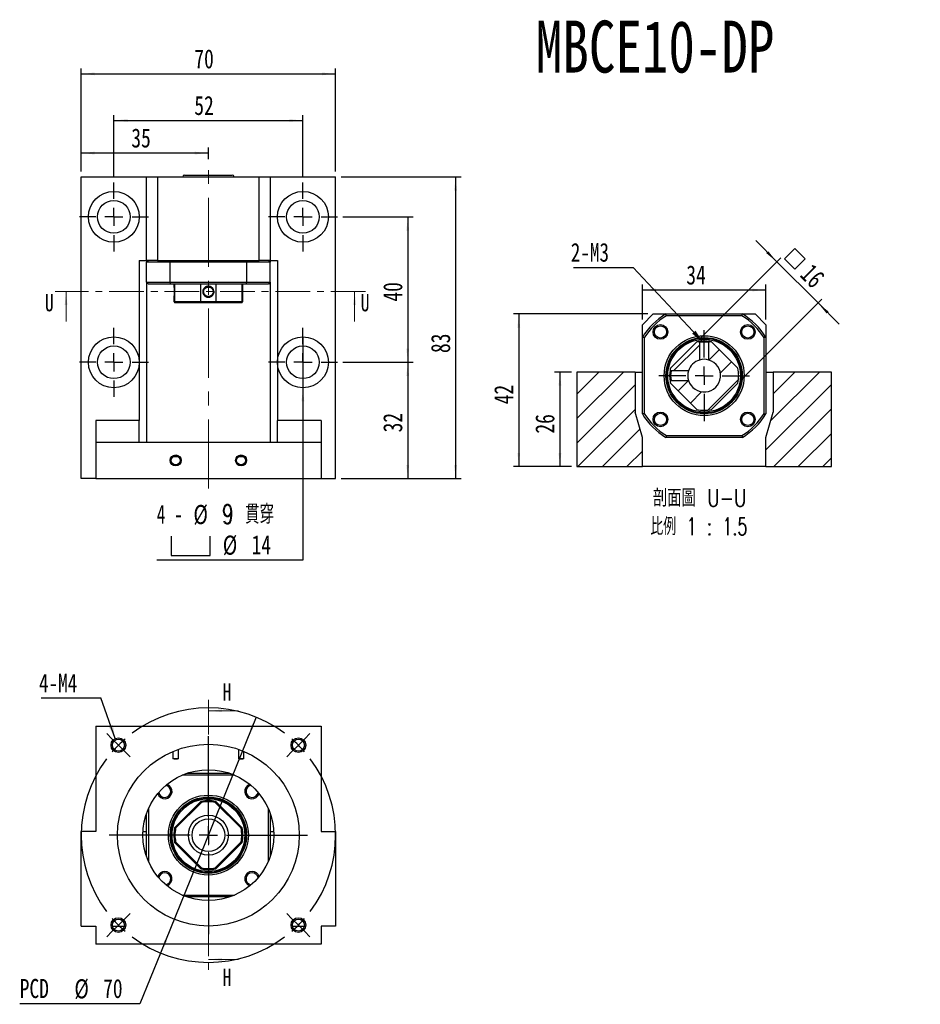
# Model space of a CAD drawing. Header units: millimetres. Extents: x 23 to 297, y 7 to 199.
# Tile 1 of 4: x 23 to 189, y 18 to 199. Entities that reach past the tile are written whole.
import ezdxf

# ---------------------------------------------------------------- set-up
doc = ezdxf.new("R2010")
doc.units = ezdxf.units.MM
doc.linetypes.add('CENTER', pattern=[10.16, 6.35, -1.27, 1.27, -1.27])
doc.linetypes.add('CENTERX2', pattern=[20.32, 12.7, -2.54, 2.54, -2.54])
doc.layers.add('FORMAT', color=7, linetype='Continuous')
doc.styles.add('SLDTEXTSTYLE0', font='TXT', dxfattribs={"width": 0.75})
doc.styles.add('SLDTEXTSTYLE1', font='TXT', dxfattribs={"width": 0.75, "bigfont": 'bigfont'})
doc.styles.add('SLDTEXTSTYLE3', font='TXT', dxfattribs={"width": 0.666667})
doc.styles.add('SLDTEXTSTYLE4', font='TXT', dxfattribs={"width": 0.6875, "bigfont": 'bigfont'})
doc.styles.add('SLDTEXTSTYLE5', font='TXT', dxfattribs={"width": 0.675, "bigfont": 'bigfont'})
doc.dimstyles.new('SLDDIMSTYLE1', dxfattribs={"dimtxt": 3.5, "dimasz": 2.5, "dimexe": 0, "dimexo": 0.0625, "dimgap": 0.875, "dimtad": 0, "dimtih": 1, "dimtoh": 1, "dimlfac": 1.5, "dimrnd": 1e-09, "dimzin": 12, "dimdsep": 46, "dimtxsty": 'SLDTEXTSTYLE0', "dimsah": 1, "dimcen": 0, "dimadec": 0, "dimazin": 3, "dimtfac": 1, "dimtmove": 0, "dimatfit": 3, "dimfxl": 0, "dimfrac": 2, "dimtolj": 1, "dimtzin": 12, "dimarcsym": 0})
doc.dimstyles.new('SLDDIMSTYLE2', dxfattribs={"dimtxt": 0.18, "dimasz": 2.5, "dimexe": 0, "dimexo": 0.0625, "dimgap": 0, "dimtad": 0, "dimtih": 1, "dimtoh": 1, "dimdec": 0, "dimrnd": 1e-09, "dimzin": 0, "dimdsep": 46, "dimtxsty": 'Standard', "dimsah": 1, "dimcen": 0.09, "dimadec": 0, "dimazin": 0, "dimtfac": 2.5, "dimtdec": 0, "dimtofl": 0, "dimtmove": 0, "dimatfit": 3, "dimfxl": 0, "dimfrac": 2, "dimtolj": 1, "dimtzin": 0, "dimarcsym": 0})
doc.dimstyles.new('SLDDIMSTYLE3', dxfattribs={"dimtxt": 3.5, "dimasz": 2.5, "dimexe": 0, "dimexo": 0.0625, "dimgap": 0.875, "dimtad": 1, "dimlfac": 1.5, "dimrnd": 1e-09, "dimzin": 12, "dimdsep": 46, "dimtxsty": 'SLDTEXTSTYLE0', "dimsah": 1, "dimcen": 0.09, "dimadec": 0, "dimazin": 3, "dimtfac": 1, "dimtofl": 0, "dimtmove": 0, "dimatfit": 3, "dimfxl": 0, "dimfrac": 2, "dimtolj": 1, "dimtzin": 12, "dimarcsym": 0})
doc.dimstyles.new('SLDDIMSTYLE4', dxfattribs={"dimtxt": 3.5, "dimasz": 2.5, "dimexe": 0, "dimexo": 0.0625, "dimgap": 0.875, "dimtad": 0, "dimtih": 1, "dimtoh": 1, "dimlfac": 1.5, "dimrnd": 1e-09, "dimzin": 12, "dimdsep": 46, "dimtxsty": 'SLDTEXTSTYLE0', "dimblk1": 'NONE', "dimsah": 1, "dimcen": 0, "dimadec": 0, "dimazin": 3, "dimtfac": 1, "dimtmove": 0, "dimatfit": 3, "dimldrblk": 'NONE', "dimfxl": 0, "dimfrac": 2, "dimtolj": 1, "dimtzin": 12, "dimarcsym": 0})
doc.dimstyles.new('SLDDIMSTYLE5', dxfattribs={"dimtxt": 3.5, "dimasz": 2.5, "dimexe": 0, "dimexo": 0.0625, "dimgap": 0.875, "dimtad": 1, "dimlfac": 1.5, "dimrnd": 1e-09, "dimzin": 12, "dimdsep": 46, "dimtxsty": 'SLDTEXTSTYLE0', "dimsah": 1, "dimcen": 0.09, "dimadec": 0, "dimazin": 3, "dimtfac": 1, "dimtmove": 0, "dimatfit": 0, "dimfxl": 0, "dimfrac": 2, "dimtolj": 1, "dimtzin": 12, "dimarcsym": 0})

# ---------------------------------------------------------------- blocks, each defined once
blk = doc.blocks.new('_D')
at = {"layer": 'FORMAT', "color": 7}
for p, q in [((66.83, 70.88), (49.31, 27.63)), ((49.31, 27.63), (45.53, 18.32)), ((45.53, 18.32), (23.47, 18.32))]:
    blk.add_line(p, q, dxfattribs=at)
for points in [[(66.83, 70.88), (65.66, 68.66), (66.13, 68.47)], [(49.31, 27.63), (50.48, 29.86), (50.02, 30.04)]]:
    blk.add_solid(points, dxfattribs=at)
at = {"layer": 'FORMAT', "color": 7, "char_height": 3.5, "attachment_point": 1, "style": 'SLDTEXTSTYLE0'}
for s, insert in [('PCD', (23.47, 22.88)), ('%%c', (33.5, 22.83)), ('70', (38.77, 22.88))]:
    blk.add_mtext(s, dxfattribs=dict(at, insert=insert))
blk = doc.blocks.new('SW_NOTE_0')
at = {"layer": 'FORMAT', "color": 0}
blk.add_line((-10.95, 0), (0, 0), dxfattribs=at)
at = {"layer": 'FORMAT', "color": 0, "insert": (-11.36, 4.42), "char_height": 3.44, "attachment_point": 1, "style": 'SLDTEXTSTYLE0'}
blk.add_mtext('4-M4', dxfattribs=at)
blk = doc.blocks.new('SW_CENTERMARKSYMBOL_0')
at = {"layer": 'FORMAT', "color": 0}
for p, q in [((0, 3.33), (0, 18.17)), ((-3.33, 0), (-18.17, 0)), ((0, 0), (-1.67, 0)), ((0, 0), (0, 1.67)), ((0, 0), (0, -1.67)), ((0, 0), (1.67, 0)), ((3.33, 0), (18.17, 0)), ((0, -3.33), (0, -18.17))]:
    blk.add_line(p, q, dxfattribs=at)
blk = doc.blocks.new('SW_CENTERMARKSYMBOL_1')
at = {"layer": 'FORMAT', "color": 0}
for p, q in [((-34.18, 1.18), (-35.13, 2.13)), ((1.18, 1.18), (2.13, 2.13)), ((-33, 0), (-34.18, 1.18)), ((-16.5, -13.17), (-16.5, 1.67)), ((0, 0), (-1.18, -1.18)), ((0, 0), (1.18, 1.18)), ((-33, 0), (-31.82, -1.18)), ((-31.82, -1.18), (-30.87, -2.13)), ((-1.18, -1.18), (-2.13, -2.13)), ((-16.5, -16.5), (-16.5, -14.83)), ((-19.83, -16.5), (-34.66, -16.5)), ((-16.5, -16.5), (-18.17, -16.5)), ((-16.5, -16.5), (-16.5, -18.17)), ((-16.5, -16.5), (-14.83, -16.5)), ((-13.17, -16.5), (1.67, -16.5)), ((-16.5, -19.83), (-16.5, -34.66)), ((-33, -33), (-31.82, -31.82)), ((-31.82, -31.82), (-30.87, -30.87)), ((-1.18, -31.82), (-2.13, -30.87)), ((0, -33), (-1.18, -31.82)), ((-34.18, -34.18), (-35.13, -35.13)), ((-33, -33), (-34.18, -34.18)), ((0, -33), (1.18, -34.18)), ((1.18, -34.18), (2.13, -35.13))]:
    blk.add_line(p, q, dxfattribs=at)
for start, end in [(53.1851, 126.8149), (130.9074, 135), (45, 49.0926), (40.9074, 45), (135, 139.0926), (143.1851, 216.8149), (323.1851, 36.8149), (220.9074, 225), (315, 319.0926), (225, 229.0926), (310.9074, 315), (233.1851, 306.8149)]:
    blk.add_arc((-16.5, -16.5), 23.33, start, end, dxfattribs=at)
blk = doc.blocks.new('_D_1')
at = {"layer": 'FORMAT', "color": 7}
for p, q in [((34.74, 170.96), (34.74, 189.85)), ((81.4, 170.96), (81.4, 189.85)), ((34.74, 188.85), (81.4, 188.85))]:
    blk.add_line(p, q, dxfattribs=at)
for points in [[(34.74, 188.85), (37.24, 188.6), (37.24, 189.1)], [(81.4, 188.85), (78.9, 189.1), (78.9, 188.6)]]:
    blk.add_solid(points, dxfattribs=at)
at = {"layer": 'FORMAT', "color": 7, "insert": (55.49, 193.36), "char_height": 3.5, "attachment_point": 1, "style": 'SLDTEXTSTYLE0'}
blk.add_mtext('70', dxfattribs=at)
blk = doc.blocks.new('_D_2')
at = {"layer": 'FORMAT', "color": 7}
for p, q in [((82.74, 162.63), (95.63, 162.63)), ((94.63, 162.63), (94.63, 135.96)), ((82.74, 135.96), (95.63, 135.96))]:
    blk.add_line(p, q, dxfattribs=at)
for points in [[(94.63, 162.63), (94.38, 160.13), (94.88, 160.13)], [(94.63, 135.96), (94.88, 138.46), (94.38, 138.46)]]:
    blk.add_solid(points, dxfattribs=at)
at = {"layer": 'FORMAT', "color": 7, "insert": (90.12, 147.09), "char_height": 3.5, "attachment_point": 1, "rotation": 90, "style": 'SLDTEXTSTYLE0'}
blk.add_mtext('40', dxfattribs=at)
blk = doc.blocks.new('_D_3')
at = {"layer": 'FORMAT', "color": 7}
for p, q in [((82.74, 135.96), (95.63, 135.96)), ((94.63, 135.96), (94.63, 114.63)), ((82.4, 114.63), (95.63, 114.63))]:
    blk.add_line(p, q, dxfattribs=at)
for points in [[(94.63, 135.96), (94.38, 133.46), (94.88, 133.46)], [(94.63, 114.63), (94.88, 117.13), (94.38, 117.13)]]:
    blk.add_solid(points, dxfattribs=at)
at = {"layer": 'FORMAT', "color": 7, "insert": (90.12, 123.11), "char_height": 3.5, "attachment_point": 1, "rotation": 90, "style": 'SLDTEXTSTYLE0'}
blk.add_mtext('32', dxfattribs=at)
blk = doc.blocks.new('_D_4')
at = {"layer": 'FORMAT', "color": 7}
for p, q in [((82.4, 169.96), (104.4, 169.96)), ((103.4, 169.96), (103.4, 114.63)), ((82.4, 114.63), (104.4, 114.63))]:
    blk.add_line(p, q, dxfattribs=at)
for points in [[(103.4, 169.96), (103.15, 167.46), (103.65, 167.46)], [(103.4, 114.63), (103.65, 117.13), (103.15, 117.13)]]:
    blk.add_solid(points, dxfattribs=at)
at = {"layer": 'FORMAT', "color": 7, "insert": (98.89, 137.66), "char_height": 3.5, "attachment_point": 1, "rotation": 90, "style": 'SLDTEXTSTYLE0'}
blk.add_mtext('83', dxfattribs=at)
blk = doc.blocks.new('SW_SYMBOL_HOLE_SPOT')
at = {"layer": 'FORMAT', "color": 0}
for p, q in [((0, 875), (0, 75)), ((1600, 75), (1600, 875)), ((0, 75), (1600, 75))]:
    blk.add_line(p, q, dxfattribs=at)
blk = doc.blocks.new('_D_5')
at = {"layer": 'FORMAT'}
for p, q in [((75.4, 140.63), (75.4, 131.3)), ((75.4, 131.3), (75.4, 99.68)), ((75.4, 99.68), (48.6, 99.68))]:
    blk.add_line(p, q, dxfattribs=at)
blk.add_solid([(75.4, 131.3), (75.15, 128.8), (75.65, 128.8)], dxfattribs=at)
at = {"layer": 'FORMAT', "xscale": 0.004470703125, "yscale": 0.004470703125, "zscale": 0.004470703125}
blk.add_blockref('SW_SYMBOL_HOLE_SPOT', (51.26, 100.17), dxfattribs=at)
at = {"layer": 'FORMAT', "char_height": 3.5, "attachment_point": 1}
for s, insert, style in [('4 -', (48.6, 109.86), 'SLDTEXTSTYLE3'), ('%%c', (55.33, 109.8), 'SLDTEXTSTYLE0'), ('9 \\M+18AD1\\M+190FA', (60.6, 109.86), 'SLDTEXTSTYLE4'), ('%%c', (60.71, 104.19), 'SLDTEXTSTYLE0'), ('14', (65.99, 104.25), 'SLDTEXTSTYLE0')]:
    blk.add_mtext(s, dxfattribs=dict(at, insert=insert, style=style))
blk = doc.blocks.new('_NONE')
blk = doc.blocks.new('_D_6')
at = {"layer": 'FORMAT', "color": 7}
for p, q in [((34.74, 170.96), (34.74, 175.33)), ((58.07, 173.19), (58.07, 175.33)), ((58.07, 174.33), (34.74, 174.33))]:
    blk.add_line(p, q, dxfattribs=at)
for points in [[(34.74, 174.33), (37.24, 174.08), (37.24, 174.58)], [(58.07, 174.33), (55.57, 174.58), (55.57, 174.08)]]:
    blk.add_solid(points, dxfattribs=at)
at = {"layer": 'FORMAT', "color": 7, "insert": (43.94, 178.85), "char_height": 3.5, "attachment_point": 1, "style": 'SLDTEXTSTYLE0'}
blk.add_mtext('35', dxfattribs=at)
blk = doc.blocks.new('_D_7')
at = {"layer": 'FORMAT', "color": 7}
for p, q in [((40.74, 169.96), (40.74, 181.3)), ((75.4, 169.96), (75.4, 181.3)), ((40.74, 180.3), (75.4, 180.3))]:
    blk.add_line(p, q, dxfattribs=at)
for points in [[(40.74, 180.3), (43.24, 180.05), (43.24, 180.55)], [(75.4, 180.3), (72.9, 180.55), (72.9, 180.05)]]:
    blk.add_solid(points, dxfattribs=at)
at = {"layer": 'FORMAT', "color": 7, "insert": (55.49, 184.81), "char_height": 3.5, "attachment_point": 1, "style": 'SLDTEXTSTYLE0'}
blk.add_mtext('52', dxfattribs=at)
blk = doc.blocks.new('SW_CENTERMARKSYMBOL_2')
at = {"layer": 'FORMAT', "color": 0}
for p, q in [((0, 3.33), (0, 6.33)), ((-3.33, 0), (-6.33, 0)), ((0, 0), (-1.67, 0)), ((0, 0), (0, 1.67)), ((0, 0), (0, -1.67)), ((0, 0), (1.67, 0)), ((3.33, 0), (6.33, 0)), ((0, -3.33), (0, -6.33))]:
    blk.add_line(p, q, dxfattribs=at)
blk = doc.blocks.new('SW_CENTERMARKSYMBOL_3')
at = {"layer": 'FORMAT', "color": 0}
for p, q in [((0, 3.33), (0, 6.33)), ((-3.33, 0), (-6.33, 0)), ((0, 0), (-1.67, 0)), ((0, 0), (0, 1.67)), ((0, 0), (0, -1.67)), ((0, 0), (1.67, 0)), ((3.33, 0), (6.33, 0)), ((0, -3.33), (0, -6.33))]:
    blk.add_line(p, q, dxfattribs=at)
blk = doc.blocks.new('SW_CENTERMARKSYMBOL_4')
at = {"layer": 'FORMAT', "color": 0}
for p, q in [((0, 3.33), (0, 6.33)), ((-3.33, 0), (-6.33, 0)), ((0, 0), (-1.67, 0)), ((0, 0), (0, 1.67)), ((0, 0), (0, -1.67)), ((0, 0), (1.67, 0)), ((3.33, 0), (6.33, 0)), ((0, -3.33), (0, -6.33))]:
    blk.add_line(p, q, dxfattribs=at)
blk = doc.blocks.new('SW_CENTERMARKSYMBOL_5')
at = {"layer": 'FORMAT', "color": 0}
for p, q in [((0, 3.33), (0, 6.33)), ((-3.33, 0), (-6.33, 0)), ((0, 0), (-1.67, 0)), ((0, 0), (0, 1.67)), ((0, 0), (0, -1.67)), ((0, 0), (1.67, 0)), ((3.33, 0), (6.33, 0)), ((0, -3.33), (0, -6.33))]:
    blk.add_line(p, q, dxfattribs=at)
blk = doc.blocks.new('_D_8')
at = {"layer": 'FORMAT', "color": 7}
for p, q in [((124.64, 134.18), (121.53, 134.18)), ((122.53, 134.18), (122.53, 116.84)), ((124.64, 116.84), (121.53, 116.84))]:
    blk.add_line(p, q, dxfattribs=at)
for points in [[(122.53, 134.18), (122.28, 131.68), (122.78, 131.68)], [(122.53, 116.84), (122.78, 119.34), (122.28, 119.34)]]:
    blk.add_solid(points, dxfattribs=at)
at = {"layer": 'FORMAT', "color": 7, "insert": (118.01, 122.89), "char_height": 3.5, "attachment_point": 1, "rotation": 90, "style": 'SLDTEXTSTYLE0'}
blk.add_mtext('26', dxfattribs=at)
blk = doc.blocks.new('_D_9')
at = {"layer": 'FORMAT', "color": 7}
for p, q in [((138.64, 144.84), (113.99, 144.84)), ((114.99, 144.84), (114.99, 116.84)), ((124.64, 116.84), (113.99, 116.84))]:
    blk.add_line(p, q, dxfattribs=at)
for points in [[(114.99, 144.84), (114.74, 142.34), (115.24, 142.34)], [(114.99, 116.84), (115.24, 119.34), (114.74, 119.34)]]:
    blk.add_solid(points, dxfattribs=at)
at = {"layer": 'FORMAT', "color": 7, "insert": (110.48, 128.26), "char_height": 3.5, "attachment_point": 1, "rotation": 90, "style": 'SLDTEXTSTYLE0'}
blk.add_mtext('42', dxfattribs=at)
blk = doc.blocks.new('_D_10')
at = {"layer": 'FORMAT', "color": 7}
for p, q in [((137.64, 143.84), (137.64, 150.22)), ((160.31, 143.84), (160.31, 150.22)), ((137.64, 149.22), (160.31, 149.22))]:
    blk.add_line(p, q, dxfattribs=at)
for points in [[(137.64, 149.22), (140.14, 148.97), (140.14, 149.47)], [(160.31, 149.22), (157.81, 149.47), (157.81, 148.97)]]:
    blk.add_solid(points, dxfattribs=at)
at = {"layer": 'FORMAT', "color": 7, "insert": (145.7, 153.73), "char_height": 3.5, "attachment_point": 1, "style": 'SLDTEXTSTYLE0'}
blk.add_mtext('34', dxfattribs=at)
blk = doc.blocks.new('SW_SYMBOL_MOD_BOX')
at = {"layer": 'FORMAT', "color": 0}
for p, q in [((200, 200), (200, 800)), ((200, 800), (800, 800)), ((800, 800), (800, 200)), ((200, 200), (800, 200))]:
    blk.add_line(p, q, dxfattribs=at)
blk = doc.blocks.new('_D_11')
at = {"layer": 'FORMAT', "color": 7}
for p, q in [((162.31, 154.38), (158.42, 158.27)), ((148.33, 140.4), (163.01, 155.09)), ((162.31, 154.38), (169.85, 146.84)), ((155.87, 132.86), (170.56, 147.55)), ((169.85, 146.84), (173.74, 142.95))]:
    blk.add_line(p, q, dxfattribs=at)
for points in [[(162.31, 154.38), (160.72, 156.33), (160.36, 155.98)], [(169.85, 146.84), (171.44, 144.9), (171.79, 145.25)]]:
    blk.add_solid(points, dxfattribs=at)
at = {"layer": 'FORMAT', "color": 7, "xscale": 0.004470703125, "yscale": 0.004470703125, "zscale": 0.004470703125, "rotation": 315.0000000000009}
blk.add_blockref('SW_SYMBOL_MOD_BOX', (162.42, 154.96), dxfattribs=at)
at = {"layer": 'FORMAT', "color": 7, "insert": (168.84, 154.31), "char_height": 3.5, "attachment_point": 1, "rotation": 315, "style": 'SLDTEXTSTYLE0'}
blk.add_mtext('16', dxfattribs=at)
blk = doc.blocks.new('SW_NOTE_1')
at = {"layer": 'FORMAT', "color": 0, "char_height": 3.175, "attachment_point": 2}
for s, insert, style in [('\\M+19655\\M+196CA\\M+19AA4 U-U', (10.32, 4.09), 'SLDTEXTSTYLE1'), ('\\M+194E4\\M+197E1 1 : 1.5', (10.2, -1.14), 'SLDTEXTSTYLE5')]:
    blk.add_mtext(s, dxfattribs=dict(at, insert=insert, style=style))
blk = doc.blocks.new('SW_NOTE_2')
at = {"layer": 'FORMAT', "color": 0}
blk.add_line((-10.95, 0), (0, 0), dxfattribs=at)
at = {"layer": 'FORMAT', "color": 0, "insert": (-11.42, 4.51), "char_height": 3.44, "attachment_point": 1, "style": 'SLDTEXTSTYLE0'}
blk.add_mtext('2-M3', dxfattribs=at)
blk = doc.blocks.new('SW_CENTERMARKSYMBOL_6')
at = {"layer": 'FORMAT', "color": 0}
for p, q in [((0, 3.33), (0, 8.33)), ((-3.33, 0), (-8.33, 0)), ((0, 0), (-1.67, 0)), ((0, 0), (0, 1.67)), ((0, 0), (0, -1.67)), ((0, 0), (1.67, 0)), ((3.33, 0), (8.33, 0)), ((0, -3.33), (0, -8.33))]:
    blk.add_line(p, q, dxfattribs=at)

msp = doc.modelspace()

# ---------------------------------------------------------------- hatches: boundary and pattern name
at = {"layer": 'FORMAT', "linetype": 'Continuous', "lineweight": 18}
h = msp.add_hatch(dxfattribs=at)
h.set_pattern_fill('ANSI31', color=256, style=0)
edge = h.paths.add_edge_path(flags=0)
edge.add_arc((148.9741, 133.5099), 6.3333, 189.444163, 192.363102)
edge.add_line((142.7876, 132.1539), (147.6181, 127.3234))
edge.add_arc((148.9741, 133.5099), 6.3333, 257.636898, 282.363102)
edge.add_line((150.3301, 127.3234), (155.1605, 132.1539))
edge.add_arc((148.9741, 133.5099), 6.3333, 347.636898, 372.363102)
edge.add_line((155.1605, 134.8659), (150.3301, 139.6964))
edge.add_arc((148.9741, 133.5099), 6.3333, 77.636898, 80.556447)
edge.add_spline(control_points=[(150.0132, 139.7574), (149.9984, 139.7428), (149.9837, 139.7282), (149.9691, 139.7136), (149.9544, 139.6989), (149.9398, 139.6843), (149.9251, 139.6697), (149.8965, 139.6411), (149.8679, 139.6125), (149.8393, 139.5839)], knot_values=[0, 0, 0, 0, 0.00009315, 0.00009315, 0.00009315, 0.0001863, 0.0001863, 0.0001863, 0.00036829, 0.00036829, 0.00036829, 0.00036829], weights=[1, 1, 1, 1, 1, 1, 1, 1, 1, 1], degree=3, periodic=0)
edge.add_line((149.8393, 139.5839), (149.8394, 136.3824))
edge.add_arc((148.9741, 133.5099), 3, -163.235945, 73.235945, ccw=False)
edge.add_line((146.1016, 132.6446), (142.8999, 132.6446))
edge.add_spline(control_points=[(142.8999, 132.6446), (142.8854, 132.63), (142.8708, 132.6153), (142.8561, 132.6007), (142.8415, 132.5861), (142.8269, 132.5714), (142.8123, 132.5568), (142.7837, 132.5281), (142.7551, 132.4995), (142.7265, 132.4709)], knot_values=[0, 0, 0, 0, 0.00009315, 0.00009315, 0.00009315, 0.0001863, 0.0001863, 0.0001863, 0.00036829, 0.00036829, 0.00036829, 0.00036829], weights=[1, 1, 1, 1, 1, 1, 1, 1, 1, 1], degree=3, periodic=0)
h = msp.add_hatch(dxfattribs=at)
h.set_pattern_fill('ANSI31', color=256, style=0)
edge = h.paths.add_edge_path(flags=0)
edge.add_arc((148.9741, 133.5099), 6.3333, 167.636898, 170.556582)
edge.add_spline(control_points=[(142.7266, 134.549), (142.7411, 134.5342), (142.7558, 134.5196), (142.7704, 134.5049), (142.785, 134.4903), (142.7996, 134.4756), (142.8143, 134.461), (142.8429, 134.4324), (142.8714, 134.4037), (142.9, 134.3751)], knot_values=[0, 0, 0, 0, 0.00009315, 0.00009315, 0.00009315, 0.0001863, 0.0001863, 0.0001863, 0.00036829, 0.00036829, 0.00036829, 0.00036829], weights=[1, 1, 1, 1, 1, 1, 1, 1, 1, 1], degree=3, periodic=0)
edge.add_line((142.9, 134.3751), (146.1016, 134.3752))
edge.add_arc((148.9741, 133.5099), 3, 106.764055, 163.235945, ccw=False)
edge.add_line((148.1088, 136.3824), (148.1088, 139.584))
edge.add_spline(control_points=[(148.1088, 139.584), (148.0941, 139.5986), (148.0795, 139.6132), (148.0649, 139.6278), (148.0502, 139.6424), (148.0356, 139.6571), (148.0209, 139.6717), (147.9923, 139.7003), (147.9637, 139.7289), (147.9351, 139.7574)], knot_values=[0, 0, 0, 0, 0.00009315, 0.00009315, 0.00009315, 0.0001863, 0.0001863, 0.0001863, 0.00036829, 0.00036829, 0.00036829, 0.00036829], weights=[1, 1, 1, 1, 1, 1, 1, 1, 1, 1], degree=3, periodic=0)
edge.add_arc((148.9741, 133.5099), 6.3333, 99.442186, 102.363102)
edge.add_line((147.6181, 139.6964), (142.7876, 134.8659))
h = msp.add_hatch(dxfattribs=at)
h.set_pattern_fill('ANSI31', color=256, style=0)
h.paths.add_polyline_path([(136.3074, 134.1766), (125.6407, 134.1766), (125.6407, 116.8432), (137.6407, 116.8432), (137.6407, 122.1766), (136.3074, 126.8432)], flags=0)
h = msp.add_hatch(dxfattribs=at)
h.set_pattern_fill('ANSI31', color=256, style=0)
h.paths.add_polyline_path([(160.3074, 122.1766), (160.3074, 116.8432), (172.3074, 116.8432), (172.3074, 134.1766), (161.6407, 134.1766), (161.6407, 126.8432)], flags=0)

# ---------------------------------------------------------------- linework, layer by layer
at = {"color": 7, "linetype": 'Continuous', "lineweight": 25}
for p, q in [((34.7378, 114.63), (34.7378, 169.9633)), ((34.7378, 169.9633), (46.7378, 169.9633)), ((46.7378, 154.63), (46.7378, 169.9633)), ((46.7378, 169.9633), (48.7378, 169.9633)), ((48.7378, 169.9633), (48.7378, 154.63)), ((48.7378, 169.9633), (67.4045, 169.9633)), ((53.7045, 170.2966), (62.4378, 170.2966)), ((67.4045, 154.63), (67.4045, 169.9633)), ((67.4045, 169.9633), (69.4045, 169.9633)), ((69.4045, 169.9633), (69.4045, 154.63)), ((69.4045, 169.9633), (81.4045, 169.9633)), ((81.4045, 114.63), (81.4045, 169.9633)), ((45.4045, 154.63), (45.4045, 125.2966)), ((45.4045, 154.63), (46.7378, 154.63)), ((48.7378, 154.63), (46.7378, 154.63)), ((46.7378, 154.63), (46.7378, 154.2966)), ((51.0474, 154.2966), (46.7378, 154.2966)), ((46.7378, 150.63), (46.7378, 154.2966)), ((48.7378, 154.63), (67.4045, 154.63)), ((65.0949, 154.2966), (51.0474, 154.2966)), ((51.0474, 150.63), (51.0474, 154.2966)), ((69.4045, 154.2966), (65.0949, 154.2966)), ((65.0949, 150.63), (65.0949, 154.2966)), ((69.4045, 154.63), (67.4045, 154.63)), ((69.4045, 154.63), (70.7378, 154.63)), ((69.4045, 154.63), (69.4045, 154.2966)), ((69.4045, 150.63), (69.4045, 154.2966)), ((70.7378, 154.63), (70.7378, 125.2966)), ((46.7378, 150.63), (51.0474, 150.63)), ((46.7378, 150.63), (46.7378, 121.2966)), ((51.143, 150.2966), (47.0712, 150.2966)), ((51.0474, 150.63), (65.0949, 150.63)), ((64.9994, 150.2966), (51.143, 150.2966)), ((51.7378, 150.2966), (51.7378, 149.908)), ((51.8847, 150.2966), (51.8847, 147.0966)), ((56.7152, 147.0966), (56.7152, 150.2966)), ((59.4272, 150.2966), (59.4272, 147.0966)), ((64.2576, 147.0966), (64.2576, 150.2966)), ((64.4045, 147.0966), (64.4045, 150.2966)), ((69.0712, 150.2966), (64.9994, 150.2966)), ((65.0949, 150.63), (69.4045, 150.63)), ((69.4045, 150.63), (69.4045, 121.2966)), ((51.7378, 147.8855), (51.7378, 147.0966)), ((51.7378, 147.0966), (51.9378, 146.8966)), ((51.7378, 147.0966), (51.8847, 147.0966)), ((51.8847, 147.0966), (56.7152, 147.0966)), ((52.0679, 146.8966), (51.9378, 146.8966)), ((56.8148, 146.8966), (52.0679, 146.8966)), ((56.7152, 147.0966), (59.4272, 147.0966)), ((59.3275, 146.8966), (56.8148, 146.8966)), ((64.0745, 146.8966), (59.3275, 146.8966)), ((59.4272, 147.0966), (64.2576, 147.0966)), ((64.2045, 146.8966), (64.0745, 146.8966)), ((64.2045, 146.8966), (64.4045, 147.0966)), ((64.2576, 147.0966), (64.4045, 147.0966)), ((139.6407, 144.8432), (137.6407, 142.8432)), ((139.6407, 144.8432), (141.9503, 144.8432)), ((141.9503, 144.8432), (155.9978, 144.8432)), ((155.9023, 144.5099), (142.0459, 144.5099)), ((155.9978, 144.8432), (158.3074, 144.8432)), ((160.3074, 142.8432), (158.3074, 144.8432)), ((137.6407, 140.5337), (137.6407, 142.8432)), ((160.3074, 142.8432), (160.3074, 140.5337)), ((137.6407, 126.4861), (137.6407, 140.5337)), ((137.9741, 140.4381), (137.9741, 126.5817)), ((147.6181, 139.6964), (142.7876, 134.8659)), ((148.1088, 139.584), (148.1088, 136.3824)), ((149.8394, 136.3824), (149.8394, 139.584)), ((155.1605, 134.8659), (150.3301, 139.6964)), ((159.9741, 126.5817), (159.9741, 140.4381)), ((160.3074, 140.5337), (160.3074, 126.4861)), ((125.6407, 134.1766), (125.6407, 116.8432)), ((136.3074, 134.1766), (125.6407, 134.1766)), ((136.3074, 134.1766), (136.3074, 126.8432)), ((136.3074, 134.1766), (137.6407, 134.1766)), ((146.1016, 134.3752), (142.8999, 134.3752)), ((160.3074, 134.1766), (161.6407, 134.1766)), ((161.6407, 134.1766), (161.6407, 126.8432)), ((172.3074, 134.1766), (161.6407, 134.1766)), ((172.3074, 116.8432), (172.3074, 134.1766)), ((142.7876, 132.1539), (147.6181, 127.3234)), ((142.8999, 132.6446), (146.1016, 132.6446)), ((150.3301, 127.3234), (155.1605, 132.1539)), ((137.6407, 122.1766), (136.3074, 126.8432)), ((160.3074, 122.1766), (161.6407, 126.8432)), ((45.4045, 125.2966), (37.4045, 125.2966)), ((37.4045, 125.2966), (37.4045, 121.2966)), ((45.4045, 121.2966), (45.4045, 125.2966)), ((78.7378, 125.2966), (70.7378, 125.2966)), ((70.7378, 121.2966), (70.7378, 125.2966)), ((78.7378, 125.2966), (78.7378, 121.2966)), ((37.4045, 121.2966), (78.7378, 121.2966)), ((37.4045, 121.2966), (37.4045, 114.63)), ((78.7378, 121.2966), (78.7378, 114.63)), ((137.6407, 116.8432), (137.6407, 122.1766)), ((155.9978, 122.1766), (141.9503, 122.1766)), ((142.0459, 122.5099), (155.9023, 122.5099)), ((160.3074, 116.8432), (160.3074, 122.1766)), ((125.6407, 116.8432), (137.6407, 116.8432)), ((160.3074, 116.8432), (137.6407, 116.8432)), ((160.3074, 116.8432), (172.3074, 116.8432)), ((37.4045, 114.63), (34.7378, 114.63)), ((37.4045, 114.63), (78.7378, 114.63)), ((78.7378, 114.63), (81.4045, 114.63)), ((37.4045, 69.2588), (37.4045, 49.9255)), ((37.4045, 69.2588), (78.7378, 69.2588)), ((78.7378, 69.2588), (78.7378, 49.9255)), ((51.5712, 64.6057), (51.5712, 63.2588)), ((52.5712, 63.2588), (51.5712, 63.2588)), ((52.5712, 63.2588), (52.5712, 64.9918)), ((63.5712, 64.9918), (63.5712, 63.2588)), ((64.5712, 63.2588), (63.5712, 63.2588)), ((64.5712, 63.2588), (64.5712, 64.6057)), ((62.867, 60.2588), (53.2753, 60.2588)), ((54.1271, 60.5921), (62.0152, 60.5921)), ((51.8847, 50.6148), (56.7152, 55.4453)), ((56.8148, 55.2621), (52.0679, 50.5152)), ((64.0745, 50.5152), (59.3275, 55.2621)), ((59.4272, 55.4453), (64.2576, 50.6148)), ((46.7378, 45.3148), (46.7378, 53.2029)), ((47.0712, 54.0546), (47.0712, 44.463)), ((69.0712, 44.463), (69.0712, 54.0546)), ((69.4045, 53.2029), (69.4045, 45.3148)), ((34.7378, 32.5921), (34.7378, 49.9255)), ((37.4045, 49.9255), (34.7378, 49.9255)), ((46.0897, 49.9255), (46.7378, 49.9255)), ((69.4045, 49.9255), (70.0526, 49.9255)), ((78.7378, 49.9255), (81.4045, 49.9255)), ((81.4045, 49.9255), (81.4045, 32.5921)), ((56.7152, 43.0723), (51.8847, 47.9028)), ((52.0679, 48.0025), (56.8148, 43.2555)), ((59.3275, 43.2555), (64.0745, 48.0025)), ((64.2576, 47.9028), (59.4272, 43.0723)), ((53.2753, 38.2588), (62.867, 38.2588)), ((62.0152, 37.9255), (54.1271, 37.9255)), ((34.7378, 32.5921), (37.4045, 32.5921)), ((37.4045, 32.5921), (37.4045, 29.2588)), ((81.4045, 32.5921), (78.7378, 32.5921)), ((78.7378, 32.5921), (78.7378, 29.2588)), ((78.7378, 29.2588), (37.4045, 29.2588))]:
    msp.add_line(p, q, dxfattribs=at)
at = {"color": 7, "linetype": 'CENTER', "lineweight": 18}
for p, q in [((86.8801, 148.9454), (29.973, 148.9454)), ((58.0712, 74.0588), (58.0712, 24.4588))]:
    msp.add_line(p, q, dxfattribs=at)
at = {"color": 7, "linetype": 'Continuous', "lineweight": 18}
for p, q in [((31.973, 143.4454), (31.973, 148.9454)), ((84.8801, 143.4454), (84.8801, 148.9454)), ((63.5712, 72.0588), (58.0712, 72.0588)), ((63.5712, 26.4588), (58.0712, 26.4588))]:
    msp.add_line(p, q, dxfattribs=at)
at = {"color": 7, "linetype": 'Continuous', "lineweight": 25, "flags": 128}
for points in [[(148.1088, 139.5839), (148.0649, 139.6278), (148.0209, 139.6717), (147.978, 139.7146), (147.9351, 139.7574)], [(150.013, 139.7574), (149.9691, 139.7136), (149.9251, 139.6697), (149.8822, 139.6268), (149.8393, 139.5839)], [(142.7265, 134.5488), (142.7704, 134.5049), (142.8143, 134.461), (142.8571, 134.418), (142.9, 134.3751)], [(142.9, 132.6446), (142.8561, 132.6007), (142.8123, 132.5568), (142.7694, 132.5138), (142.7265, 132.4709)]]:
    msp.add_lwpolyline(points, dxfattribs=at)
at = {"color": 7, "linetype": 'Continuous', "lineweight": 25}
for centre, radius in [((40.7378, 162.63), 4.6667), ((75.4045, 162.63), 4.6667), ((40.7378, 162.63), 3), ((75.4045, 162.63), 3), ((140.9602, 141.5238), 1.35), ((140.9602, 141.5238), 1.1167), ((156.9879, 141.5238), 1.35), ((156.9879, 141.5238), 1.1167), ((148.9741, 133.5099), 7.3333), ((40.7378, 135.9633), 4.6663), ((75.4045, 135.9633), 4.6663), ((148.9741, 133.5099), 7), ((148.9741, 133.5099), 6.8667), ((148.9741, 133.5099), 6.6667), ((40.7378, 135.9633), 3), ((75.4045, 135.9633), 3), ((140.9602, 125.496), 1.35), ((140.9602, 125.496), 1.1167), ((156.9879, 125.496), 1.35), ((156.9879, 125.496), 1.1167), ((52.0712, 117.9633), 1.0167), ((52.0712, 117.9633), 0.8333), ((64.0712, 117.9633), 1.0167), ((64.0712, 117.9633), 0.8333), ((41.572, 65.758), 1.35), ((41.572, 65.758), 1.1), ((74.5703, 65.758), 1.35), ((74.5703, 65.758), 1.1), ((58.0712, 49.2588), 16.6667), ((58.0712, 49.2588), 12), ((58.0712, 49.2588), 7.3333), ((58.0712, 49.2588), 7), ((58.0712, 49.2588), 6.8667), ((58.0712, 49.2588), 6.6667), ((58.0712, 49.2588), 3.6667), ((58.0712, 49.2588), 3), ((41.572, 32.7597), 1.35), ((41.572, 32.7597), 1.1), ((74.5703, 32.7597), 1.35), ((74.5703, 32.7597), 1.1)]:
    msp.add_circle(centre, radius, dxfattribs=at)
for centre, radius, start, end in [((53.7045, 169.9633), 0.3333, 90, 180), ((62.4378, 169.9633), 0.3333, 0, 90), ((148.9741, 133.5099), 13.3333, 121.788331, 148.211669), ((148.9741, 133.5099), 13, 122.204228, 147.795772), ((148.9741, 133.5099), 13, 32.204228, 57.795772), ((148.9741, 133.5099), 13.3333, 31.788331, 58.211669), ((148.9741, 133.5099), 6.3333, 99.444348, 102.363102), ((148.9741, 133.5099), 6.3333, 80.556448, 99.444346), ((148.9741, 135.1221), 4.545, 79.024977, 100.975102), ((148.9741, 133.5099), 6.3333, 77.636898, 80.556447), ((148.9741, 133.5099), 3, 106.764055, 163.235945), ((148.9741, 133.5099), 3, 196.764055, 73.235945), ((148.9741, 133.5099), 3, 73.235945, 106.764055), ((148.9741, 133.5099), 6.3333, 170.556584, 189.444161), ((148.9741, 133.5099), 6.3333, 167.636898, 170.556582), ((147.362, 133.5099), 4.5452, 169.0253, 190.974792), ((148.9741, 133.5099), 3, 163.235945, 196.764055), ((148.9741, 133.5099), 6.3333, 347.636898, 12.363102), ((148.9741, 133.5099), 6.3333, 189.444163, 192.363102), ((148.9741, 133.5099), 13.3333, 211.788331, 238.211669), ((148.9741, 133.5099), 13, 212.204228, 237.795772), ((148.9741, 133.5099), 6.3333, 257.636898, 282.363102), ((148.9741, 133.5099), 13, 302.204228, 327.795772), ((148.9741, 133.5099), 13.3333, 301.788331, 328.211669), ((50.0573, 57.2727), 1.35, 198.333751, 71.666249), ((50.0573, 57.2727), 1.1167, 190.576215, 79.423785), ((66.0851, 57.2727), 1.35, 108.333751, 341.666249), ((66.0851, 57.2727), 1.1167, 100.576215, 349.423785), ((58.0712, 49.2588), 6.3333, 77.636898, 102.363102), ((58.0712, 49.2588), 6.1333, 78.179882, 101.820118), ((58.0712, 49.2588), 6.3333, 167.636898, 192.363102), ((58.0712, 49.2588), 6.3333, 347.636898, 12.363102), ((58.0712, 49.2588), 6.1333, 168.179882, 191.820118), ((58.0712, 49.2588), 6.1333, 348.179882, 11.820118), ((50.0573, 41.2449), 1.35, 90, 161.666249), ((50.0573, 41.2449), 1.1167, 90, 169.423785), ((50.0573, 41.2449), 1.35, 288.333751, 90), ((50.0573, 41.2449), 1.1167, 280.576215, 90), ((58.0712, 49.2588), 6.3333, 257.636898, 282.363102), ((58.0712, 49.2588), 6.1333, 258.179882, 281.820118), ((66.0851, 41.2449), 1.35, 90, 251.666249), ((66.0851, 41.2449), 1.1167, 90, 259.423785), ((66.0851, 41.2449), 1.35, 18.333751, 90), ((66.0851, 41.2449), 1.1167, 10.576215, 90)]:
    msp.add_arc(centre, radius, start, end, dxfattribs=at)
for points in [[(47.0712, 154.63), (46.9601, 154.5189), (46.849, 154.4078), (46.7378, 154.2966)], [(51.143, 154.63), (51.1109, 154.5189), (51.0791, 154.4078), (51.0474, 154.2966)], [(64.9994, 154.63), (65.0314, 154.5189), (65.0633, 154.4078), (65.0949, 154.2966)], [(69.0712, 154.63), (69.1823, 154.5189), (69.2934, 154.4078), (69.4045, 154.2966)], [(47.0712, 150.2966), (46.9601, 150.4077), (46.849, 150.5188), (46.7378, 150.63)], [(51.143, 150.2966), (51.1109, 150.4077), (51.0791, 150.5188), (51.0474, 150.63)], [(64.9994, 150.2966), (65.0314, 150.4077), (65.0633, 150.5188), (65.0949, 150.63)], [(69.4045, 150.63), (69.2934, 150.5188), (69.1823, 150.4077), (69.0712, 150.2966)], [(51.8847, 147.0966), (51.9457, 147.0299), (52.0067, 146.9633), (52.0679, 146.8966)], [(56.7152, 147.0966), (56.7485, 147.0299), (56.7817, 146.9633), (56.8148, 146.8966)], [(59.4272, 147.0966), (59.3938, 147.0299), (59.3606, 146.9633), (59.3275, 146.8966)], [(64.2576, 147.0966), (64.1967, 147.0299), (64.1356, 146.9633), (64.0745, 146.8966)], [(142.0459, 144.5099), (142.0138, 144.621), (141.9819, 144.7321), (141.9503, 144.8432)], [(155.9023, 144.5099), (155.9343, 144.621), (155.9662, 144.7321), (155.9978, 144.8432)], [(137.9741, 140.4381), (137.863, 140.4702), (137.7519, 140.502), (137.6407, 140.5337)], [(160.3074, 140.5337), (160.1963, 140.502), (160.0851, 140.4702), (159.9741, 140.4381)], [(137.9741, 126.5817), (137.863, 126.5496), (137.7519, 126.5178), (137.6407, 126.4861)], [(159.9741, 126.5817), (160.0851, 126.5496), (160.1963, 126.5178), (160.3074, 126.4861)], [(142.0459, 122.5099), (142.0138, 122.3988), (141.9819, 122.2877), (141.9503, 122.1766)], [(155.9023, 122.5099), (155.9343, 122.3988), (155.9662, 122.2877), (155.9978, 122.1766)], [(56.7152, 55.4453), (56.7485, 55.3843), (56.7817, 55.3233), (56.8148, 55.2621)], [(59.4272, 55.4453), (59.3938, 55.3843), (59.3606, 55.3233), (59.3275, 55.2621)], [(51.8847, 50.6148), (51.9457, 50.5815), (52.0067, 50.5482), (52.0679, 50.5152)], [(64.2576, 50.6148), (64.1967, 50.5815), (64.1356, 50.5482), (64.0745, 50.5152)], [(52.0679, 48.0025), (52.0067, 47.9694), (51.9457, 47.9362), (51.8847, 47.9028)], [(64.2576, 47.9028), (64.1967, 47.9362), (64.1356, 47.9694), (64.0745, 48.0025)], [(56.7152, 43.0723), (56.7485, 43.1333), (56.7817, 43.1944), (56.8148, 43.2555)], [(59.4272, 43.0723), (59.3938, 43.1333), (59.3606, 43.1944), (59.3275, 43.2555)]]:
    msp.add_open_spline(points, degree=3, dxfattribs=at)
for points, knots in [([(51.7378, 149.908), (51.7406, 149.8943), (51.746, 149.867), (51.7806, 149.6281), (51.8092, 149.3534), (51.8219, 149.0969), (51.8249, 148.8966), (51.8219, 148.6964), (51.8093, 148.44), (51.7806, 148.1653), (51.746, 147.926), (51.7406, 147.899), (51.7379, 147.8855)], [0, 0, 0, 0, 0.12640775, 0.25203957, 0.37638046, 0.43704645, 0.50004331, 0.56285336, 0.62343453, 0.74796696, 0.87374026, 1, 1, 1, 1]), ([(58.0712, 147.8853), (57.979, 147.8854), (57.7983, 147.9057), (57.5437, 148.0082), (57.2945, 148.1996), (57.0798, 148.4952), (57.015, 148.8542), (57.0516, 149.1623), (57.1573, 149.4103), (57.3285, 149.6193), (57.544, 149.7855), (57.799, 149.8878), (58.0719, 149.9182), (58.3447, 149.8879), (58.599, 149.7852), (58.848, 149.5934), (59.0627, 149.2976), (59.1274, 148.9385), (59.0905, 148.6305), (58.9845, 148.3824), (58.8132, 148.1734), (58.598, 148.0072), (58.3436, 147.9051), (58.1631, 147.8852), (58.0712, 147.8853)], [0, 0, 0, 0, 0.042749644, 0.083869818, 0.126277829, 0.188355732, 0.249772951, 0.291217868, 0.331470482, 0.373698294, 0.416152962, 0.457328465, 0.500159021, 0.542808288, 0.583882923, 0.626319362, 0.688463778, 0.7498408, 0.791293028, 0.831576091, 0.873854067, 0.916271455, 0.957340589, 1, 1, 1, 1]), ([(58.0712, 148.03), (58.1344, 148.03), (58.2732, 148.0452), (58.4881, 148.1235), (58.6935, 148.2742), (58.8443, 148.4796), (58.9226, 148.6948), (58.9487, 148.932), (58.899, 149.222), (58.7257, 149.4955), (58.4889, 149.6692), (58.2741, 149.7478), (58.0359, 149.7743), (57.7451, 149.7243), (57.4712, 149.5502), (57.2978, 149.3131), (57.2197, 149.098), (57.1937, 148.861), (57.2435, 148.571), (57.4168, 148.2975), (57.6537, 148.1239), (57.8689, 148.0452), (58.0079, 148.03), (58.0712, 148.03)], [0, 0, 0, 0, 0.03483668, 0.07651852, 0.12506732, 0.17390127, 0.21562475, 0.25025764, 0.30472241, 0.37497089, 0.42355833, 0.46524713, 0.50005866, 0.55489901, 0.62499418, 0.67377223, 0.71546325, 0.75008739, 0.80451737, 0.87476873, 0.92338507, 0.96512166, 1, 1, 1, 1]), ([(52.5712, 118.63), (52.4904, 118.63), (52.4083, 118.63), (52.2415, 118.63), (52.1555, 118.63), (51.8978, 118.63), (51.7322, 118.63), (51.5712, 118.63)], [0, 0, 0, 0, 0.25, 0.25, 0.5, 0.5, 1, 1, 1, 1]), ([(64.5712, 118.63), (64.4904, 118.63), (64.4083, 118.63), (64.2415, 118.63), (64.1555, 118.63), (63.8978, 118.63), (63.7322, 118.63), (63.5712, 118.63)], [0, 0, 0, 0, 0.25, 0.25, 0.5, 0.5, 1, 1, 1, 1]), ([(52.5712, 63.2588), (52.4904, 63.2297), (52.4083, 63.2045), (52.2415, 63.1689), (52.1555, 63.1585), (51.8978, 63.1589), (51.7322, 63.2007), (51.5712, 63.2588)], [0, 0, 0, 0, 0.25, 0.25, 0.5, 0.5, 1, 1, 1, 1]), ([(64.5712, 63.2588), (64.4904, 63.2297), (64.4083, 63.2045), (64.2415, 63.1689), (64.1555, 63.1585), (63.8978, 63.1589), (63.7322, 63.2007), (63.5712, 63.2588)], [0, 0, 0, 0, 0.25, 0.25, 0.5, 0.5, 1, 1, 1, 1]), ([(40.4848, 32.5921), (40.6616, 32.5921), (40.8385, 32.5921), (41.1058, 32.5921), (41.1951, 32.5921), (41.332, 32.5921), (41.3781, 32.5921), (41.4736, 32.5921), (41.5234, 32.5921), (41.6271, 32.5921), (41.6767, 32.5921), (41.7717, 32.5921), (41.8174, 32.5921), (41.9532, 32.5921), (42.042, 32.5921), (42.3077, 32.5921), (42.4835, 32.5921), (42.6592, 32.5921)], [0, 0, 0, 0, 0.25, 0.25, 0.375, 0.375, 0.4375, 0.4375, 0.5, 0.5, 0.5625, 0.5625, 0.625, 0.625, 0.75, 0.75, 1, 1, 1, 1]), ([(73.4832, 32.5921), (73.6599, 32.5921), (73.8368, 32.5921), (74.1041, 32.5921), (74.1934, 32.5921), (74.3303, 32.5921), (74.3764, 32.5921), (74.4719, 32.5921), (74.5217, 32.5921), (74.6254, 32.5921), (74.675, 32.5921), (74.7701, 32.5921), (74.8157, 32.5921), (74.9515, 32.5921), (75.0403, 32.5921), (75.306, 32.5921), (75.4818, 32.5921), (75.6575, 32.5921)], [0, 0, 0, 0, 0.25, 0.25, 0.375, 0.375, 0.4375, 0.4375, 0.5, 0.5, 0.5625, 0.5625, 0.625, 0.625, 0.75, 0.75, 1, 1, 1, 1])]:
    msp.add_open_spline(points, degree=3, knots=knots, dxfattribs=at)
at = {"color": 7, "linetype": 'Continuous', "lineweight": 18}
for points in [[(31.973, 148.9454), (31.723, 146.4454), (32.223, 146.4454)], [(84.8801, 148.9454), (84.6301, 146.4454), (85.1301, 146.4454)], [(58.0712, 72.0588), (60.5712, 71.8088), (60.5712, 72.3088)], [(58.0712, 26.4588), (60.5712, 26.2088), (60.5712, 26.7088)]]:
    msp.add_solid(points, dxfattribs=at)
at = {"layer": 'FORMAT', "color": 7, "linetype": 'CENTERX2', "lineweight": 18}
msp.add_line((58.0712, 112.7985), (58.0712, 172.1879), dxfattribs=at)

# ---------------------------------------------------------------- block references
at = {"layer": 'FORMAT', "color": 7}
for name, p in [('SW_CENTERMARKSYMBOL_5', (40.7378, 162.63)), ('SW_CENTERMARKSYMBOL_2', (75.4045, 162.63)), ('SW_NOTE_2', (135.9383, 153.3423)), ('SW_CENTERMARKSYMBOL_4', (40.7378, 135.9633)), ('SW_CENTERMARKSYMBOL_3', (75.4045, 135.9633)), ('SW_CENTERMARKSYMBOL_6', (148.9741, 133.5099)), ('SW_NOTE_0', (38.368, 74.442)), ('SW_CENTERMARKSYMBOL_1', (74.5703, 65.758)), ('SW_CENTERMARKSYMBOL_0', (58.0712, 49.2588))]:
    msp.add_blockref(name, p, dxfattribs=at)
at = {"layer": 'FORMAT'}
msp.add_blockref('SW_NOTE_1', (137.8114, 108.5831), dxfattribs=at)

# ---------------------------------------------------------------- texts
at = {"color": 7, "linetype": 'Continuous', "char_height": 3.175, "attachment_point": 1, "style": 'SLDTEXTSTYLE0'}
for s, insert in [('U', (28.0922, 148.4854)), ('U', (85.9889, 148.4854)), ('H', (60.6814, 77.0988)), ('H', (60.6814, 24.7805))]:
    msp.add_mtext(s, dxfattribs=dict(at, insert=insert))
at = {"layer": 'FORMAT', "color": 7, "insert": (118.1126, 198.6184), "char_height": 9.525, "attachment_point": 1, "style": 'SLDTEXTSTYLE0'}
msp.add_mtext('MBCE10-DP', dxfattribs=at)

# ---------------------------------------------------------------- dimensions: what is measured, and where the dimension line sits
at = {"layer": 'FORMAT', "color": 7}
for base, p1, p2, picture, middle in [((81.4045, 188.8511), (34.7378, 169.9633), (81.4045, 169.9633), '_D_1', (58.0712, 188.8511)), ((75.4045, 180.2966), (40.7378, 168.9633), (75.4045, 168.9633), '_D_7', (58.0712, 180.2966)), ((34.7378, 174.3337), (58.0712, 172.1879), (34.7378, 169.9633), '_D_6', (46.5258, 174.3337)), ((160.3074, 149.2212), (137.6407, 142.8432), (160.3074, 142.8432), '_D_10', (148.2892, 149.2212))]:
    dim = msp.add_linear_dim(base=base, p1=p1, p2=p2, dimstyle='SLDDIMSTYLE3', dxfattribs=at)
    dim.commit()
    dim.dimension.update_dxf_attribs({"geometry": picture, "text_midpoint": middle, "dimtype": 160})
for base, p1, p2, picture, middle in [((103.4045, 114.63), (81.4045, 169.9633), (81.4045, 114.63), '_D_4', (103.4045, 140.2452)), ((94.6273, 135.9633), (81.7378, 162.63), (81.7375, 135.9633), '_D_2', (94.6273, 149.6714)), ((114.9925, 116.8432), (139.6407, 144.8432), (125.6407, 116.8432), '_D_9', (114.9925, 130.8432)), ((94.6273, 114.63), (81.7375, 135.9633), (81.4045, 114.63), '_D_3', (94.6273, 125.7006)), ((122.5261, 116.8432), (125.6407, 134.1766), (125.6407, 116.8432), '_D_8', (122.5261, 125.4771))]:
    dim = msp.add_linear_dim(base=base, p1=p1, p2=p2, angle=90, dimstyle='SLDDIMSTYLE3', dxfattribs=at)
    dim.commit()
    dim.dimension.update_dxf_attribs({"geometry": picture, "text_midpoint": middle, "dimtype": 160})
dim = msp.add_linear_dim(base=(169.8489, 146.8423), p1=(147.6181, 139.6964), p2=(155.1605, 132.1539), angle=315, text='{\\fGDT;o}<>', dimstyle='SLDDIMSTYLE5', dxfattribs=at)
dim.commit()
dim.dimension.update_dxf_attribs({"geometry": '_D_11', "text_midpoint": (165.6733, 151.0179), "dimtype": 160})
at = {"layer": 'FORMAT'}
dim = msp.add_diameter_dim_2p(p1=(75.4045, 140.6296), p2=(75.4045, 131.297), text='4 - %%c9 貫穿\\P{\\fGDT;v}<>', dimstyle='SLDDIMSTYLE4', dxfattribs=at)
dim.commit()
dim.dimension.update_dxf_attribs({"geometry": '_D_5', "text_midpoint": (61.2101, 105.2925), "dimtype": 163})
at = {"layer": 'FORMAT', "color": 7}
dim = msp.add_diameter_dim_2p(p1=(49.3087, 27.6333), p2=(66.8337, 70.8843), text='PCD<>', dimstyle='SLDDIMSTYLE1', dxfattribs=at)
dim.commit()
dim.dimension.update_dxf_attribs({"geometry": '_D', "text_midpoint": (33.7087, 21.1207), "dimtype": 163})

# ---------------------------------------------------------------- leaders
for points in [[(148.7841, 139.6626), (135.9383, 153.3423)], [(40.9999, 66.9807), (38.368, 74.442)]]:
    msp.add_leader(points, dimstyle='SLDDIMSTYLE2', dxfattribs=at)

doc.saveas('drawing.dxf')
